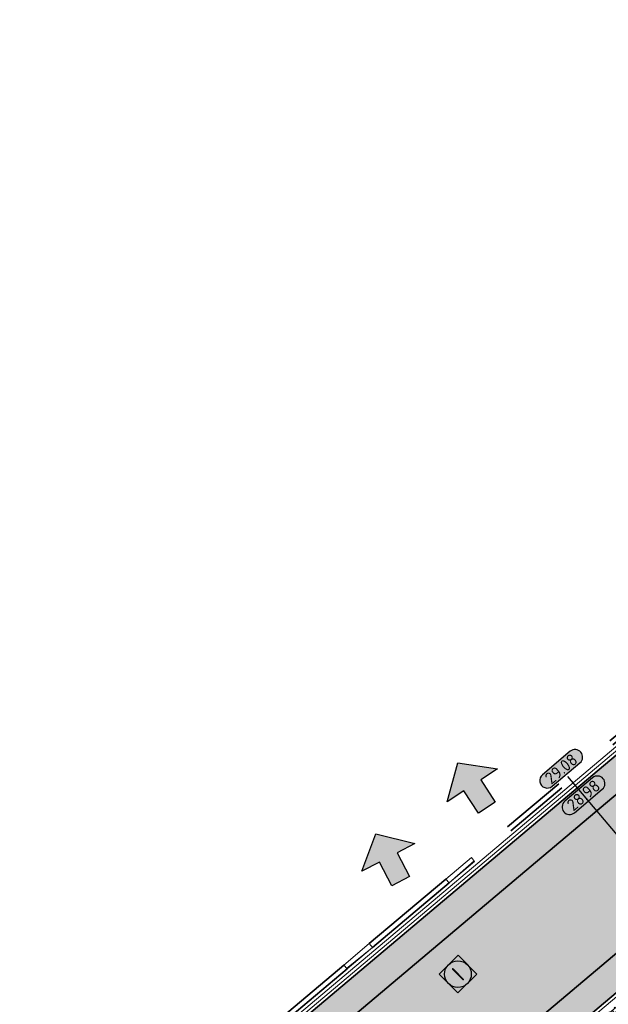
# Model space of a CAD drawing. Header units: metres. Extents: x 199937 to 201628, y 374508 to 375260.
# Tile 108 of 183: x 201371 to 201388, y 374759 to 374788. Entities that reach past the tile are written whole.
import ezdxf
from ezdxf.enums import TextEntityAlignment as Align

# ---------------------------------------------------------------- set-up
doc = ezdxf.new("R2010")
doc.units = ezdxf.units.M
doc.linetypes.add('VH-TROTTOIRBAND_130-150', pattern=[15, 5, -2, 2, -2, 2, -2])
doc.layers.add('000___INRIT-PIJL', color=252, linetype='Continuous')
for name, color, linetype, lineweight in [('N-WE-OG-HOOGTELIJN-G', 7, 'Continuous', 25), ('N-WE-RI-ITR_RIOOLPUT-S', 84, 'Continuous', 25), ('N-WE-VH-GOOT-G', 170, 'Continuous', 35), ('N-WE-VH-KANTOPSLUITING_TROTTOIRBAND_130 150-G', 210, 'VH-TROTTOIRBAND_130-150', 35), ('N-WE-VH-KANTOPSLUITING_TROTTOIRBAND_130 150_250_INRITVERLOOPBAND-G', 210, 'VH-TROTTOIRBAND_130-150', 35), ('N-WE-VH-KANTOPSLUITING_TROTTOIRBAND_130 150_250_INRITVERLOOPBAND-S', 210, 'Continuous', 25), ('N-WE-VH-KANTVERHARDING_STREKLAAG-G', 60, 'Continuous', 18), ('N-WE-VH-VERHARDING_BETONSTRAATSTEEN-G', 252, 'Continuous', 35), ('X-XX-AL-HOOGTELABEL-S', 7, 'Continuous', 25)]:
    doc.layers.add(name, color=color, linetype=linetype, lineweight=lineweight)
for name, color, linetype, lineweight, true_color in [('N-WE-VH-VERHARDING_BETONSTRAATSTEEN_GRIJS-A', 7, 'Continuous', 18, 0xa6a6a6), ('N-WE-VH-VERHARDING_BETONSTRAATSTEEN_HEIDE-A', 7, 'Continuous', 0, 0x986657), ('N-WE-VH-VERHARDING_BETONSTRAATSTEEN_ROOD-A', 7, 'Continuous', 0, 0xa92c0a)]:
    doc.layers.add(name, color=color, linetype=linetype, lineweight=lineweight, true_color=true_color)
doc.styles.add('NLCS-ISO', font='NLCS-ISO.ttf')
doc.styles.add('NLCS-ISO-ANNOTATIEF-T18', font='NLCS-ISO.ttf', dxfattribs={"height": 1.8})
pattern_1 = [(130.46753786, (0, 0), (-0.2960560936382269, 0.02346890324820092), [0.63, -0.21]), (40.46753786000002, (-0.3195249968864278, -0.272587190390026), (-0.2960560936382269, 0.02346890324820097), [0.6299999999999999, -0.21])]

# ---------------------------------------------------------------- blocks, each defined once
blk = doc.blocks.new('inrit')
h = blk.add_hatch(color=256)
h.dxf.hatch_style = 1
h.paths.add_polyline_path([(0.3000000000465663, 1), (-0.300000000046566, 1), (-0.3000000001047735, 1.799999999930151), (-0.900000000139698, 1.799999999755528), (-2.328301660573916e-10, 2.599999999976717), (0.9000000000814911, 1.799999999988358), (0.2999999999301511, 1.799999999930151)])
at = {"color": 3, "flags": 128}
blk.add_lwpolyline([(0.3000000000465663, 1), (-0.300000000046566, 1), (-0.3000000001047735, 1.799999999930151), (-0.900000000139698, 1.799999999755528), (-2.328301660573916e-10, 2.599999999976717), (0.9000000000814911, 1.799999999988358), (0.2999999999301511, 1.799999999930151), (0.3000000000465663, 1)], dxfattribs=at)
blk = doc.blocks.new('SVH-TROTTOIRBAND INRITVERLOOPBAND_130 150X250_RECHTS_L1000_HD-MM')
at = {"linetype": 'Continuous', "lineweight": 0}
blk.add_line((0, 20), (-1000, 1.13686837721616e-13), dxfattribs=at)
blk.add_lwpolyline([(0, 0), (-1000, 1.13686837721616e-13), (-1000, 150.0000000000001), (0, 150)], close=True, dxfattribs=at)
blk = doc.blocks.new('SVH-TROTTOIRBAND INRITVERLOOPBAND_130 150X250_LINKS_L1000_HD-MM')
at = {"linetype": 'Continuous', "lineweight": 0}
blk.add_line((0, 20), (1000, 1.13686837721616e-13), dxfattribs=at)
blk.add_lwpolyline([(0, 0), (1000, 1.13686837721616e-13), (1000, 150.0000000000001), (0, 150)], close=True, dxfattribs=at)
blk = doc.blocks.new('SRI-PUT_INSPECTIE-SO')
at = {"lineweight": -3, "flags": 128}
blk.add_lwpolyline([(-1.999999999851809, -2.000000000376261), (2.000000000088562, -2.000000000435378), (2.000000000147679, 1.999999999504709), (-2.00000000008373, 1.999999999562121)], close=True, dxfattribs=at)
at = {"lineweight": -3, "ltscale": 1.5}
blk.add_circle((0, -7.105427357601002e-14), 1.999999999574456, dxfattribs=at)
at = {"ltscale": 0.1, "style": 'NLCS-ISO'}
blk.add_text('I', height=2.5, dxfattribs=at).set_placement((-0.002795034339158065, -0.007140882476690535), align=Align.MIDDLE_CENTER)
blk = doc.blocks.new('*U283')
h = blk.add_hatch(color=253)
h.dxf.hatch_style = 1
edge = h.paths.add_edge_path()
edge.add_line((2.726055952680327, 1.132202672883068), (-2.726055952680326, 1.132202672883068))
edge.add_arc((-2.726055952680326, 0), 1.132202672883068, 90, 270)
edge.add_line((-2.726055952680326, -1.132202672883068), (2.726055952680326, -1.132202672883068))
edge.add_arc((2.726055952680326, 3.697785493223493e-32), 1.132202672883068, 270, 450)
blk.add_lwpolyline([(2.726055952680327, 1.132202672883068), (-2.726055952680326, 1.132202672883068, 0.9999999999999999), (-2.726055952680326, -1.132202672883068), (2.726055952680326, -1.132202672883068, 0.9999999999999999)], format="xyb", close=True)
at = {"style": 'NLCS-ISO-ANNOTATIEF-T18'}
blk.add_attdef('HGT', text='', height=1.8, dxfattribs=at).set_placement((-0.002853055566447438, -0.0004570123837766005), align=Align.MIDDLE_CENTER)

msp = doc.modelspace()

# ---------------------------------------------------------------- hatches: boundary and pattern name
at = {"layer": 'N-WE-VH-VERHARDING_BETONSTRAATSTEEN_GRIJS-A'}
h = msp.add_hatch(dxfattribs=at)
h.set_pattern_fill('AVH-GRI_BSS_KEIFRMT_HALFST-SO', color=256, angle=130.14323266, pattern_type=2)
h.set_pattern_definition([(130.14323266, (201384.8940303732, 374754.9739625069), (-0.1479592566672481, 0.01257212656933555), [0.105, -0.105]), (220.14323266, (201384.8940303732, 374754.9739625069), (0.06769356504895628, -0.08026569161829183), [])])
h.paths.add_polyline_path([(201390.3583634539, 374759.5824095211, -0.4142135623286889), (201390.4122439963, 374760.2165206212), (201384.2599192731, 374755.0278430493, -0.4142135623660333), (201384.8940303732, 374754.9739625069)])
at = {"layer": 'N-WE-VH-VERHARDING_BETONSTRAATSTEEN_HEIDE-A', "true_color": 0x986657}
h = msp.add_hatch(dxfattribs=at)
h.set_pattern_fill('AVH-HEI_BSS_KEIFRMT_KEPER-SO', color=25, scale=2, angle=130.46753786, pattern_type=2)
h.set_pattern_definition(pattern_1)
h.paths.add_polyline_path([(201400.524296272, 374775.0823947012, 0.01120450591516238), (201413.7272177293, 374786.7080059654), (201413.722805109, 374786.7126856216), (201413.1097363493, 374787.3628551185, -0.01119809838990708), (201399.9444389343, 374775.7707011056), (201362.1632845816, 374743.9072613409), (201362.7435151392, 374743.2192696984)])
h = msp.add_hatch(dxfattribs=at)
h.set_pattern_fill('AVH-HEI_BSS_KEIFRMT_KEPER-SO', color=25, scale=2, angle=130.46753786, pattern_type=2)
h.set_pattern_definition(pattern_1)
h.paths.add_polyline_path([(201403.4524215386, 374771.6066437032, 0.01123633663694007), (201416.8453245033, 374783.4012024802), (201416.2278440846, 374784.0560506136, -0.01123007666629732), (201402.8725620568, 374772.2949482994), (201365.0932880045, 374740.4330943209), (201365.6735185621, 374739.7451026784)])
at = {"layer": 'N-WE-VH-VERHARDING_BETONSTRAATSTEEN_ROOD-A'}
h = msp.add_hatch(dxfattribs=at)
h.set_pattern_fill('AVH-ROO_BSS_KEIFRMT_KEPER-SO', color=36, scale=2, angle=85.46753786, pattern_type=2)
h.set_pattern_definition([(85.46753786, (201365.0932880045, 374740.4330943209), (-0.1927482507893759, 0.2259382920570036), [0.63, -0.21]), (355.46753786, (201364.6746014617, 374740.4662843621), (-0.1927482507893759, 0.2259382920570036), [0.63, -0.21])])
h.paths.add_polyline_path([(201416.2278440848, 374784.0560506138), (201416.1925619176, 374784.0934679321), (201413.7272177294, 374786.7080059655, -0.01120450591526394), (201400.5242962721, 374775.0823947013), (201362.743515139, 374743.2192696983), (201362.7901754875, 374743.1639435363), (201365.0932880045, 374740.4330943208), (201402.8725620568, 374772.2949482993, 0.01123007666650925)])

# ---------------------------------------------------------------- linework, layer by layer
at = {"layer": 'N-WE-OG-HOOGTELIJN-G'}
msp.add_lwpolyline([(201387.058457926, 374765.4917391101), (201392.3738536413, 374759.1891620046)], dxfattribs=at)
at = {"layer": 'N-WE-VH-GOOT-G'}
for points in [[(201413.8446536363, 374788.0410966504), (201413.4948463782, 374787.718046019, -0.01153254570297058), (201399.9444389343, 374775.7707011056), (201361.3988494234, 374743.2625607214)], [(201417.5801909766, 374784.0794979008), (201417.1889401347, 374783.71817369, -0.01153067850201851), (201403.4524215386, 374771.6066437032), (201364.9090834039, 374739.1004020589)]]:
    msp.add_lwpolyline(points, format="xyb", dxfattribs=at)
at = {"layer": 'N-WE-VH-KANTOPSLUITING_TROTTOIRBAND_130 150-G'}
for points in [[(201392.1411791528, 374769.7783466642), (201384.1734403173, 374763.0586058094)], [(201392.2378842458, 374769.6636813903), (201384.2701454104, 374762.9439405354)], [(201380.3511585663, 374759.8350133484), (201370.8159248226, 374751.7932964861)], [(201380.4478636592, 374759.7203480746), (201370.9126299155, 374751.6786312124)]]:
    msp.add_lwpolyline(points, dxfattribs=at)
at = {"layer": 'N-WE-VH-KANTOPSLUITING_TROTTOIRBAND_130 150_250_INRITVERLOOPBAND-G'}
for points in [[(201383.4090051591, 374762.4139051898), (201381.1155937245, 374760.4797139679)], [(201383.505710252, 374762.2992399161), (201381.212298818, 374760.3650486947)]]:
    msp.add_lwpolyline(points, dxfattribs=at)
at = {"layer": 'N-WE-VH-KANTVERHARDING_STREKLAAG-G'}
for points in [[(201413.7074375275, 374788.1866165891), (201413.3591559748, 374787.8649749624, -0.01153261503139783), (201399.8155818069, 374775.923658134), (201361.2699092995, 374743.415447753)], [(201413.7760455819, 374788.1138566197), (201413.4270011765, 374787.7915104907, -0.01153258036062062), (201399.880010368, 374775.8471796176), (201361.3343793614, 374743.3390042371)], [(201417.648799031, 374784.0067379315), (201417.2567853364, 374783.6447092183, -0.01153064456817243), (201403.5168503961, 374771.5301654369), (201364.9735534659, 374739.0239585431)]]:
    msp.add_lwpolyline(points, format="xyb", dxfattribs=at)
at = {"layer": 'N-WE-VH-VERHARDING_BETONSTRAATSTEEN-G'}
for points in [[(201413.7272177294, 374786.7080059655, -0.01120450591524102), (201400.524296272, 374775.0823947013), (201362.7435151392, 374743.2192696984)], [(201416.2278440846, 374784.0560506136, -0.01123007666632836), (201402.8725620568, 374772.2949482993), (201365.0932880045, 374740.4330943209)]]:
    msp.add_lwpolyline(points, format="xyb", dxfattribs=at)

# ---------------------------------------------------------------- block references
at = {"layer": '000___INRIT-PIJL'}
for p, rotation in [((201385.1840577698, 374763.7147055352), 32.99048502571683), ((201382.5187081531, 374761.4668333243), 27.5727703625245)]:
    msp.add_blockref('inrit', p, dxfattribs=dict(at, rotation=rotation))
at = {"layer": 'N-WE-RI-ITR_RIOOLPUT-S', "xscale": 0.2, "yscale": 0.2, "zscale": 0.2, "rotation": 44.58780748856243}
msp.add_blockref('SRI-PUT_INSPECTIE-SO', (201383.7718673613, 374759.5621190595), dxfattribs=at)
at = {"layer": 'N-WE-VH-KANTOPSLUITING_TROTTOIRBAND_130 150_250_INRITVERLOOPBAND-S', "xscale": 0.001, "yscale": 0.001, "zscale": 0.001}
for name, p, rotation in [('SVH-TROTTOIRBAND INRITVERLOOPBAND_130 150X250_RECHTS_L1000_HD-MM', (201384.2701454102, 374762.9439405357), 40.14323266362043), ('SVH-TROTTOIRBAND INRITVERLOOPBAND_130 150X250_LINKS_L1000_HD-MM', (201380.4478636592, 374759.7203480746), 40.14323266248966)]:
    msp.add_blockref(name, p, dxfattribs=dict(at, rotation=rotation))
at = {"layer": 'X-XX-AL-HOOGTELABEL-S', "xscale": 0.2, "yscale": 0.2, "zscale": 0.2, "rotation": 40.14323266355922}
for p, values in [((201386.8658684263, 374765.7200965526), {'HGT': '29.08'}), ((201387.534968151, 374764.9267308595), {'HGT': '28.98'})]:
    msp.add_blockref('*U283', p, dxfattribs=at).add_auto_attribs(values)

doc.saveas('drawing.dxf')
